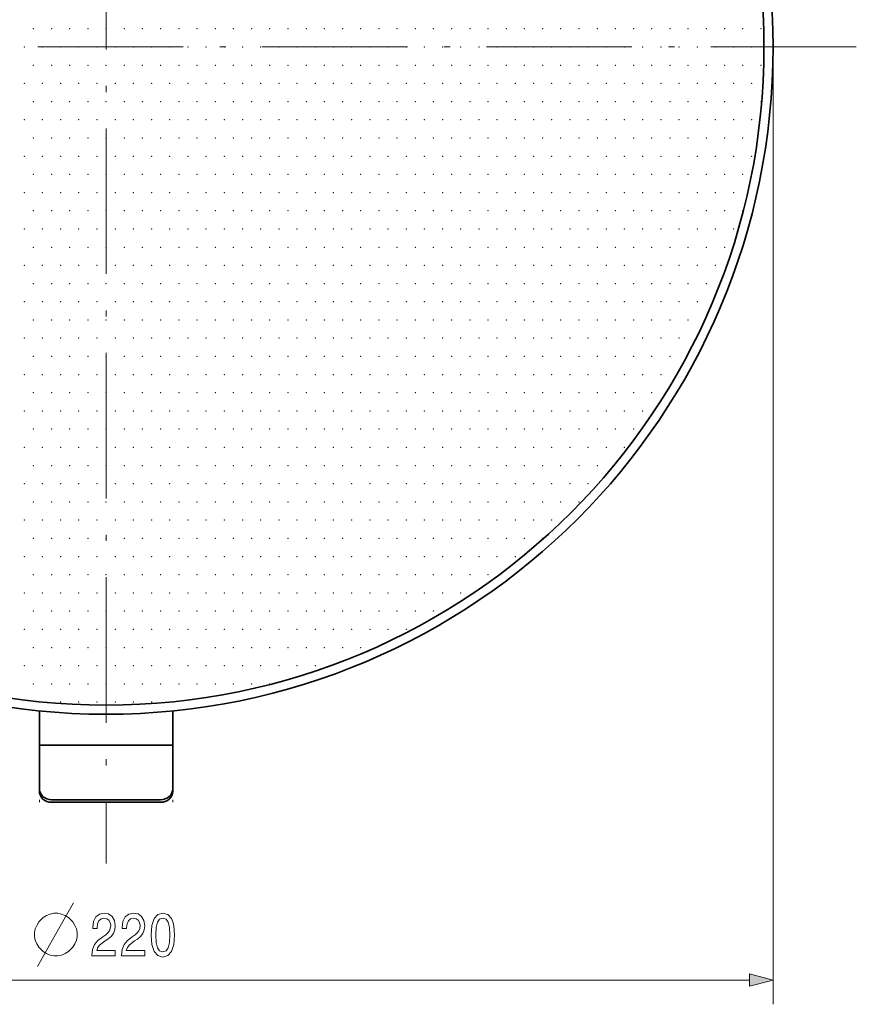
# Model space of a CAD drawing. Extents: x 0 to 354, y 0 to 250.
# Tile 3 of 9: x 68 to 137, y 85 to 166. Entities that reach past the tile are written whole.
import ezdxf

# ---------------------------------------------------------------- set-up
doc = ezdxf.new("R2010")
doc.units = 0
doc.linetypes.add('DASHDOT', pattern=[18.5, 12, -3, 0.5, -3])

msp = doc.modelspace()

# ---------------------------------------------------------------- linework, layer by layer
at = {"color": 7, "linetype": 'DASHDOT', "lineweight": 13}
for p, q in [((75.585648, 231.497711), (75.585648, 96.919212)), ((137.453186, 164.208466), (15.826565, 164.208466))]:
    msp.add_line(p, q, dxfattribs=at)
at = {"color": 7, "lineweight": 13}
for p, q in [((130.585648, 164.208466), (130.585648, 85.301483)), ((22.517498, 87.301483), (128.653793, 87.301483))]:
    msp.add_line(p, q, dxfattribs=at)
at = {"color": 7, "lineweight": 35, "ltscale": 0.070538}
for p, q in [((70.085648, 106.662651), (70.085648, 109.484169)), ((81.085648, 106.662651), (81.085648, 109.484161))]:
    msp.add_line(p, q, dxfattribs=at)
at = {"color": 7, "lineweight": 35, "ltscale": 0.089739}
for p, q in [((70.085648, 103.07309), (70.085648, 106.662651)), ((81.085648, 103.07309), (81.085648, 106.662651))]:
    msp.add_line(p, q, dxfattribs=at)
at = {"color": 7, "lineweight": 35, "ltscale": 0.275}
msp.add_line((81.085648, 106.662651), (70.085648, 106.662651), dxfattribs=at)
at = {"color": 7, "lineweight": 35, "ltscale": 0.005137}
for p, q in [((70.085648, 102.867607), (70.085648, 103.07309)), ((81.085648, 102.867607), (81.085648, 103.07309))]:
    msp.add_line(p, q, dxfattribs=at)
at = {"color": 7, "lineweight": 13, "ltscale": 0.005137}
for p, q in [((70.085648, 101.955963), (70.085648, 102.161438)), ((81.085648, 101.955963), (81.085648, 102.161438))]:
    msp.add_line(p, q, dxfattribs=at)
at = {"color": 7, "lineweight": 35, "ltscale": 0.225}
for p, q in [((80.085648, 102.161438), (71.085648, 102.161438)), ((80.085648, 101.955963), (71.085648, 101.955963))]:
    msp.add_line(p, q, dxfattribs=at)
at = {"color": 7, "lineweight": 13}
msp.add_lwpolyline([(69.925751, 88.426483), (71.909088, 91.926483), (72.900757, 93.676483)], dxfattribs=at)
for points in [[(71.617416, 92.801483), (71.267418, 92.801483), (70.975754, 92.743149), (70.68409, 92.62648), (70.392418, 92.451485), (70.042419, 92.101486), (69.867416, 91.809814), (69.750755, 91.51815), (69.692421, 91.226486), (69.692421, 90.87648), (69.750755, 90.584816), (69.867416, 90.293152), (70.042419, 90.00148), (70.392418, 89.651482), (70.68409, 89.476486), (70.975754, 89.359818), (71.267418, 89.301483), (71.617416, 89.301483), (71.909088, 89.359818), (72.200752, 89.476486), (72.492416, 89.651482), (72.842422, 90.00148), (73.017418, 90.293152), (73.134087, 90.584816), (73.192421, 90.87648), (73.192421, 91.226486), (73.134087, 91.51815), (73.017418, 91.809814), (72.842422, 92.101486), (72.492416, 92.451485), (72.200752, 92.62648), (71.909088, 92.743149)], [(74.422394, 89.301483), (76.346886, 89.301483), (76.346886, 89.735199), (74.825851, 89.735199), (74.910576, 89.972229), (75.055824, 90.168915), (75.503662, 90.526985), (75.741699, 90.678284), (76.00798, 90.895142), (76.197609, 91.147301), (76.306541, 91.444855), (76.346886, 91.782753), (76.278297, 92.206383), (76.088676, 92.539238), (75.798187, 92.751053), (75.422966, 92.826698), (75.035645, 92.740967), (74.741119, 92.503929), (74.551498, 92.125694), (74.486946, 91.626411), (74.486946, 91.555809), (74.854088, 91.555809), (74.854088, 91.596153), (74.890404, 91.939095), (74.999336, 92.191254), (75.172821, 92.352638), (75.402794, 92.408112), (75.636803, 92.357681), (75.810287, 92.231598), (75.923256, 92.034912), (75.9636, 91.787796), (75.935356, 91.555809), (75.858704, 91.359123), (75.729599, 91.187653), (75.552071, 91.036354), (75.314034, 90.874969), (74.918648, 90.562286), (74.640259, 90.229439), (74.474838, 89.825981), (74.422394, 89.316612)], [(76.851212, 89.301483), (78.775703, 89.301483), (78.775703, 89.735199), (77.254669, 89.735199), (77.339394, 89.972229), (77.484642, 90.168915), (77.93248, 90.526985), (78.170517, 90.678284), (78.436798, 90.895142), (78.626427, 91.147301), (78.735359, 91.444855), (78.775703, 91.782753), (78.707115, 92.206383), (78.517494, 92.539238), (78.227005, 92.751053), (77.851784, 92.826698), (77.464462, 92.740967), (77.169945, 92.503929), (76.980316, 92.125694), (76.915764, 91.626411), (76.915764, 91.555809), (77.282913, 91.555809), (77.282913, 91.596153), (77.319221, 91.939095), (77.428154, 92.191254), (77.601639, 92.352638), (77.831612, 92.408112), (78.06562, 92.357681), (78.239105, 92.231598), (78.352074, 92.034912), (78.392418, 91.787796), (78.364182, 91.555809), (78.287521, 91.359123), (78.158417, 91.187653), (77.980896, 91.036354), (77.742851, 90.874969), (77.347466, 90.562286), (77.069077, 90.229439), (76.903656, 89.825981), (76.851212, 89.316612)], [(79.29213, 91.011139), (79.352654, 90.219353), (79.542274, 89.65451), (79.844872, 89.311569), (80.264465, 89.200615), (80.680031, 89.311569), (80.98262, 89.65451), (81.168213, 90.219353), (81.232765, 91.011139), (81.168213, 91.797882), (81.091553, 92.110558), (80.98262, 92.367767), (80.680031, 92.710709), (80.264465, 92.826698), (79.844872, 92.710709), (79.542274, 92.362724), (79.352654, 91.797882)], [(79.679451, 91.011139), (79.711731, 91.621368), (79.812592, 92.060127), (79.994148, 92.317337), (80.264465, 92.408112), (80.530746, 92.317337), (80.712303, 92.060127), (80.813171, 91.621368), (80.845444, 91.011139), (80.813171, 90.395866), (80.712303, 89.9571), (80.530746, 89.699898), (80.264465, 89.614166), (79.994148, 89.699898), (79.812592, 89.9571), (79.711731, 90.395866)], [(128.653793, 86.783844), (130.585648, 87.301483), (128.653793, 87.819122)]]:
    msp.add_lwpolyline(points, close=True, dxfattribs=at)
at = {"color": 7, "lineweight": 35}
for radius in [55, 54.25]:
    msp.add_circle((75.585648, 164.208466), radius, dxfattribs=at)
for centre, start_param, end_param in [((71.085648, 103.07309), 3.141592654, 4.71238898), ((80.085648, 103.07309), 4.71238898, 6.283185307), ((71.085648, 102.867607), 3.141592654, 4.71238898), ((80.085648, 102.867607), 4.71238898, 6.283185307)]:
    msp.add_ellipse(centre, major_axis=(1, 0), ratio=0.91165, start_param=start_param, end_param=end_param, dxfattribs=at)
at = {"color": 7, "lineweight": 5}
for p in [(69.585648, 165.708466), (71.085648, 165.708466), (72.585648, 165.708466), (74.085648, 165.708466), (75.585648, 165.708466), (77.085648, 165.708466), (78.585648, 165.708466), (80.085648, 165.708466), (81.585648, 165.708466), (83.085648, 165.708466), (84.585648, 165.708466), (86.085648, 165.708466), (87.585648, 165.708466), (89.085648, 165.708466), (90.585648, 165.708466), (92.085648, 165.708466), (93.585648, 165.708466), (95.085648, 165.708466), (96.585648, 165.708466), (98.085648, 165.708466), (99.585648, 165.708466), (101.085648, 165.708466), (102.585648, 165.708466), (104.085648, 165.708466), (105.585648, 165.708466), (107.085648, 165.708466), (108.585648, 165.708466), (110.085648, 165.708466), (111.585648, 165.708466), (113.085648, 165.708466), (114.585648, 165.708466), (116.085648, 165.708466), (117.585648, 165.708466), (119.085648, 165.708466), (120.585648, 165.708466), (122.085648, 165.708466), (123.585648, 165.708466), (125.085648, 165.708466), (126.585648, 165.708466), (128.085648, 165.708466), (129.585648, 165.708466), (68.835648, 164.208466), (70.335648, 164.208466), (71.835648, 164.208466), (73.335648, 164.208466), (74.835648, 164.208466), (76.335648, 164.208466), (77.835648, 164.208466), (79.335648, 164.208466), (80.835648, 164.208466), (82.335648, 164.208466), (83.835648, 164.208466), (85.335648, 164.208466), (86.835648, 164.208466), (88.335648, 164.208466), (89.835648, 164.208466), (91.335648, 164.208466), (92.835648, 164.208466), (94.335648, 164.208466), (95.835648, 164.208466), (97.335648, 164.208466), (98.835648, 164.208466), (100.335648, 164.208466), (101.835648, 164.208466), (103.335648, 164.208466), (104.835648, 164.208466), (106.335648, 164.208466), (107.835648, 164.208466), (109.335648, 164.208466), (110.835648, 164.208466), (112.335648, 164.208466), (113.835648, 164.208466), (115.335648, 164.208466), (116.835648, 164.208466), (118.335648, 164.208466), (119.835648, 164.208466), (121.335648, 164.208466), (122.835648, 164.208466), (124.335648, 164.208466), (125.835648, 164.208466), (127.335648, 164.208466), (128.835648, 164.208466), (69.585648, 162.708466), (71.085648, 162.708466), (72.585648, 162.708466), (74.085648, 162.708466), (75.585648, 162.708466), (77.085648, 162.708466), (78.585648, 162.708466), (80.085648, 162.708466), (81.585648, 162.708466), (83.085648, 162.708466), (84.585648, 162.708466), (86.085648, 162.708466), (87.585648, 162.708466), (89.085648, 162.708466), (90.585648, 162.708466), (92.085648, 162.708466), (93.585648, 162.708466), (95.085648, 162.708466), (96.585648, 162.708466), (98.085648, 162.708466), (99.585648, 162.708466), (101.085648, 162.708466), (102.585648, 162.708466), (104.085648, 162.708466), (105.585648, 162.708466), (107.085648, 162.708466), (108.585648, 162.708466), (110.085648, 162.708466), (111.585648, 162.708466), (113.085648, 162.708466), (114.585648, 162.708466), (116.085648, 162.708466), (117.585648, 162.708466), (119.085648, 162.708466), (120.585648, 162.708466), (122.085648, 162.708466), (123.585648, 162.708466), (125.085648, 162.708466), (126.585648, 162.708466), (128.085648, 162.708466), (129.585648, 162.708466), (68.835648, 161.208466), (70.335648, 161.208466), (71.835648, 161.208466), (73.335648, 161.208466), (74.835648, 161.208466), (76.335648, 161.208466), (77.835648, 161.208466), (79.335648, 161.208466), (80.835648, 161.208466), (82.335648, 161.208466), (83.835648, 161.208466), (85.335648, 161.208466), (86.835648, 161.208466), (88.335648, 161.208466), (89.835648, 161.208466), (91.335648, 161.208466), (92.835648, 161.208466), (94.335648, 161.208466), (95.835648, 161.208466), (97.335648, 161.208466), (98.835648, 161.208466), (100.335648, 161.208466), (101.835648, 161.208466), (103.335648, 161.208466), (104.835648, 161.208466), (106.335648, 161.208466), (107.835648, 161.208466), (109.335648, 161.208466), (110.835648, 161.208466), (112.335648, 161.208466), (113.835648, 161.208466), (115.335648, 161.208466), (116.835648, 161.208466), (118.335648, 161.208466), (119.835648, 161.208466), (121.335648, 161.208466), (122.835648, 161.208466), (124.335648, 161.208466), (125.835648, 161.208466), (127.335648, 161.208466), (128.835648, 161.208466), (69.585648, 159.708466), (71.085648, 159.708466), (72.585648, 159.708466), (74.085648, 159.708466), (75.585648, 159.708466), (77.085648, 159.708466), (78.585648, 159.708466), (80.085648, 159.708466), (81.585648, 159.708466), (83.085648, 159.708466), (84.585648, 159.708466), (86.085648, 159.708466), (87.585648, 159.708466), (89.085648, 159.708466), (90.585648, 159.708466), (92.085648, 159.708466), (93.585648, 159.708466), (95.085648, 159.708466), (96.585648, 159.708466), (98.085648, 159.708466), (99.585648, 159.708466), (101.085648, 159.708466), (102.585648, 159.708466), (104.085648, 159.708466), (105.585648, 159.708466), (107.085648, 159.708466), (108.585648, 159.708466), (110.085648, 159.708466), (111.585648, 159.708466), (113.085648, 159.708466), (114.585648, 159.708466), (116.085648, 159.708466), (117.585648, 159.708466), (119.085648, 159.708466), (120.585648, 159.708466), (122.085648, 159.708466), (123.585648, 159.708466), (125.085648, 159.708466), (126.585648, 159.708466), (128.085648, 159.708466), (129.585648, 159.708466), (68.835648, 158.208466), (70.335648, 158.208466), (71.835648, 158.208466), (73.335648, 158.208466), (74.835648, 158.208466), (76.335648, 158.208466), (77.835648, 158.208466), (79.335648, 158.208466), (80.835648, 158.208466), (82.335648, 158.208466), (83.835648, 158.208466), (85.335648, 158.208466), (86.835648, 158.208466), (88.335648, 158.208466), (89.835648, 158.208466), (91.335648, 158.208466), (92.835648, 158.208466), (94.335648, 158.208466), (95.835648, 158.208466), (97.335648, 158.208466), (98.835648, 158.208466), (100.335648, 158.208466), (101.835648, 158.208466), (103.335648, 158.208466), (104.835648, 158.208466), (106.335648, 158.208466), (107.835648, 158.208466), (109.335648, 158.208466), (110.835648, 158.208466), (112.335648, 158.208466), (113.835648, 158.208466), (115.335648, 158.208466), (116.835648, 158.208466), (118.335648, 158.208466), (119.835648, 158.208466), (121.335648, 158.208466), (122.835648, 158.208466), (124.335648, 158.208466), (125.835648, 158.208466), (127.335648, 158.208466), (128.835648, 158.208466), (69.585648, 156.708466), (71.085648, 156.708466), (72.585648, 156.708466), (74.085648, 156.708466), (75.585648, 156.708466), (77.085648, 156.708466), (78.585648, 156.708466), (80.085648, 156.708466), (81.585648, 156.708466), (83.085648, 156.708466), (84.585648, 156.708466), (86.085648, 156.708466), (87.585648, 156.708466), (89.085648, 156.708466), (90.585648, 156.708466), (92.085648, 156.708466), (93.585648, 156.708466), (95.085648, 156.708466), (96.585648, 156.708466), (98.085648, 156.708466), (99.585648, 156.708466), (101.085648, 156.708466), (102.585648, 156.708466), (104.085648, 156.708466), (105.585648, 156.708466), (107.085648, 156.708466), (108.585648, 156.708466), (110.085648, 156.708466), (111.585648, 156.708466), (113.085648, 156.708466), (114.585648, 156.708466), (116.085648, 156.708466), (117.585648, 156.708466), (119.085648, 156.708466), (120.585648, 156.708466), (122.085648, 156.708466), (123.585648, 156.708466), (125.085648, 156.708466), (126.585648, 156.708466), (128.085648, 156.708466), (68.835648, 155.208466), (70.335648, 155.208466), (71.835648, 155.208466), (73.335648, 155.208466), (74.835648, 155.208466), (76.335648, 155.208466), (77.835648, 155.208466), (79.335648, 155.208466), (80.835648, 155.208466), (82.335648, 155.208466), (83.835648, 155.208466), (85.335648, 155.208466), (86.835648, 155.208466), (88.335648, 155.208466), (89.835648, 155.208466), (91.335648, 155.208466), (92.835648, 155.208466), (94.335648, 155.208466), (95.835648, 155.208466), (97.335648, 155.208466), (98.835648, 155.208466), (100.335648, 155.208466), (101.835648, 155.208466), (103.335648, 155.208466), (104.835648, 155.208466), (106.335648, 155.208466), (107.835648, 155.208466), (109.335648, 155.208466), (110.835648, 155.208466), (112.335648, 155.208466), (113.835648, 155.208466), (115.335648, 155.208466), (116.835648, 155.208466), (118.335648, 155.208466), (119.835648, 155.208466), (121.335648, 155.208466), (122.835648, 155.208466), (124.335648, 155.208466), (125.835648, 155.208466), (127.335648, 155.208466), (128.835648, 155.208466), (69.585648, 153.708466), (71.085648, 153.708466), (72.585648, 153.708466), (74.085648, 153.708466), (75.585648, 153.708466), (77.085648, 153.708466), (78.585648, 153.708466), (80.085648, 153.708466), (81.585648, 153.708466), (83.085648, 153.708466), (84.585648, 153.708466), (86.085648, 153.708466), (87.585648, 153.708466), (89.085648, 153.708466), (90.585648, 153.708466), (92.085648, 153.708466), (93.585648, 153.708466), (95.085648, 153.708466), (96.585648, 153.708466), (98.085648, 153.708466), (99.585648, 153.708466), (101.085648, 153.708466), (102.585648, 153.708466), (104.085648, 153.708466), (105.585648, 153.708466), (107.085648, 153.708466), (108.585648, 153.708466), (110.085648, 153.708466), (111.585648, 153.708466), (113.085648, 153.708466), (114.585648, 153.708466), (116.085648, 153.708466), (117.585648, 153.708466), (119.085648, 153.708466), (120.585648, 153.708466), (122.085648, 153.708466), (123.585648, 153.708466), (125.085648, 153.708466), (126.585648, 153.708466), (128.085648, 153.708466), (68.835648, 152.208466), (70.335648, 152.208466), (71.835648, 152.208466), (73.335648, 152.208466), (74.835648, 152.208466), (76.335648, 152.208466), (77.835648, 152.208466), (79.335648, 152.208466), (80.835648, 152.208466), (82.335648, 152.208466), (83.835648, 152.208466), (85.335648, 152.208466), (86.835648, 152.208466), (88.335648, 152.208466), (89.835648, 152.208466), (91.335648, 152.208466), (92.835648, 152.208466), (94.335648, 152.208466), (95.835648, 152.208466), (97.335648, 152.208466), (98.835648, 152.208466), (100.335648, 152.208466), (101.835648, 152.208466), (103.335648, 152.208466), (104.835648, 152.208466), (106.335648, 152.208466), (107.835648, 152.208466), (109.335648, 152.208466), (110.835648, 152.208466), (112.335648, 152.208466), (113.835648, 152.208466), (115.335648, 152.208466), (116.835648, 152.208466), (118.335648, 152.208466), (119.835648, 152.208466), (121.335648, 152.208466), (122.835648, 152.208466), (124.335648, 152.208466), (125.835648, 152.208466), (127.335648, 152.208466), (69.585648, 150.708466), (71.085648, 150.708466), (72.585648, 150.708466), (74.085648, 150.708466), (75.585648, 150.708466), (77.085648, 150.708466), (78.585648, 150.708466), (80.085648, 150.708466), (81.585648, 150.708466), (83.085648, 150.708466), (84.585648, 150.708466), (86.085648, 150.708466), (87.585648, 150.708466), (89.085648, 150.708466), (90.585648, 150.708466), (92.085648, 150.708466), (93.585648, 150.708466), (95.085648, 150.708466), (96.585648, 150.708466), (98.085648, 150.708466), (99.585648, 150.708466), (101.085648, 150.708466), (102.585648, 150.708466), (104.085648, 150.708466), (105.585648, 150.708466), (107.085648, 150.708466), (108.585648, 150.708466), (110.085648, 150.708466), (111.585648, 150.708466), (113.085648, 150.708466), (114.585648, 150.708466), (116.085648, 150.708466), (117.585648, 150.708466), (119.085648, 150.708466), (120.585648, 150.708466), (122.085648, 150.708466), (123.585648, 150.708466), (125.085648, 150.708466), (126.585648, 150.708466), (128.085648, 150.708466), (68.835648, 149.208466), (70.335648, 149.208466), (71.835648, 149.208466), (73.335648, 149.208466), (74.835648, 149.208466), (76.335648, 149.208466), (77.835648, 149.208466), (79.335648, 149.208466), (80.835648, 149.208466), (82.335648, 149.208466), (83.835648, 149.208466), (85.335648, 149.208466), (86.835648, 149.208466), (88.335648, 149.208466), (89.835648, 149.208466), (91.335648, 149.208466), (92.835648, 149.208466), (94.335648, 149.208466), (95.835648, 149.208466), (97.335648, 149.208466), (98.835648, 149.208466), (100.335648, 149.208466), (101.835648, 149.208466), (103.335648, 149.208466), (104.835648, 149.208466), (106.335648, 149.208466), (107.835648, 149.208466), (109.335648, 149.208466), (110.835648, 149.208466), (112.335648, 149.208466), (113.835648, 149.208466), (115.335648, 149.208466), (116.835648, 149.208466), (118.335648, 149.208466), (119.835648, 149.208466), (121.335648, 149.208466), (122.835648, 149.208466), (124.335648, 149.208466), (125.835648, 149.208466), (127.335648, 149.208466), (69.585648, 147.708466), (71.085648, 147.708466), (72.585648, 147.708466), (74.085648, 147.708466), (75.585648, 147.708466), (77.085648, 147.708466), (78.585648, 147.708466), (80.085648, 147.708466), (81.585648, 147.708466), (83.085648, 147.708466), (84.585648, 147.708466), (86.085648, 147.708466), (87.585648, 147.708466), (89.085648, 147.708466), (90.585648, 147.708466), (92.085648, 147.708466), (93.585648, 147.708466), (95.085648, 147.708466), (96.585648, 147.708466), (98.085648, 147.708466), (99.585648, 147.708466), (101.085648, 147.708466), (102.585648, 147.708466), (104.085648, 147.708466), (105.585648, 147.708466), (107.085648, 147.708466), (108.585648, 147.708466), (110.085648, 147.708466), (111.585648, 147.708466), (113.085648, 147.708466), (114.585648, 147.708466), (116.085648, 147.708466), (117.585648, 147.708466), (119.085648, 147.708466), (120.585648, 147.708466), (122.085648, 147.708466), (123.585648, 147.708466), (125.085648, 147.708466), (126.585648, 147.708466), (68.835648, 146.208466), (70.335648, 146.208466), (71.835648, 146.208466), (73.335648, 146.208466), (74.835648, 146.208466), (76.335648, 146.208466), (77.835648, 146.208466), (79.335648, 146.208466), (80.835648, 146.208466), (82.335648, 146.208466), (83.835648, 146.208466), (85.335648, 146.208466), (86.835648, 146.208466), (88.335648, 146.208466), (89.835648, 146.208466), (91.335648, 146.208466), (92.835648, 146.208466), (94.335648, 146.208466), (95.835648, 146.208466), (97.335648, 146.208466), (98.835648, 146.208466), (100.335648, 146.208466), (101.835648, 146.208466), (103.335648, 146.208466), (104.835648, 146.208466), (106.335648, 146.208466), (107.835648, 146.208466), (109.335648, 146.208466), (110.835648, 146.208466), (112.335648, 146.208466), (113.835648, 146.208466), (115.335648, 146.208466), (116.835648, 146.208466), (118.335648, 146.208466), (119.835648, 146.208466), (121.335648, 146.208466), (122.835648, 146.208466), (124.335648, 146.208466), (125.835648, 146.208466), (69.585648, 144.708466), (71.085648, 144.708466), (72.585648, 144.708466), (74.085648, 144.708466), (75.585648, 144.708466), (77.085648, 144.708466), (78.585648, 144.708466), (80.085648, 144.708466), (81.585648, 144.708466), (83.085648, 144.708466), (84.585648, 144.708466), (86.085648, 144.708466), (87.585648, 144.708466), (89.085648, 144.708466), (90.585648, 144.708466), (92.085648, 144.708466), (93.585648, 144.708466), (95.085648, 144.708466), (96.585648, 144.708466), (98.085648, 144.708466), (99.585648, 144.708466), (101.085648, 144.708466), (102.585648, 144.708466), (104.085648, 144.708466), (105.585648, 144.708466), (107.085648, 144.708466), (108.585648, 144.708466), (110.085648, 144.708466), (111.585648, 144.708466), (113.085648, 144.708466), (114.585648, 144.708466), (116.085648, 144.708466), (117.585648, 144.708466), (119.085648, 144.708466), (120.585648, 144.708466), (122.085648, 144.708466), (123.585648, 144.708466), (125.085648, 144.708466), (68.835648, 143.208466), (70.335648, 143.208466), (71.835648, 143.208466), (73.335648, 143.208466), (74.835648, 143.208466), (76.335648, 143.208466), (77.835648, 143.208466), (79.335648, 143.208466), (80.835648, 143.208466), (82.335648, 143.208466), (83.835648, 143.208466), (85.335648, 143.208466), (86.835648, 143.208466), (88.335648, 143.208466), (89.835648, 143.208466), (91.335648, 143.208466), (92.835648, 143.208466), (94.335648, 143.208466), (95.835648, 143.208466), (97.335648, 143.208466), (98.835648, 143.208466), (100.335648, 143.208466), (101.835648, 143.208466), (103.335648, 143.208466), (104.835648, 143.208466), (106.335648, 143.208466), (107.835648, 143.208466), (109.335648, 143.208466), (110.835648, 143.208466), (112.335648, 143.208466), (113.835648, 143.208466), (115.335648, 143.208466), (116.835648, 143.208466), (118.335648, 143.208466), (119.835648, 143.208466), (121.335648, 143.208466), (122.835648, 143.208466), (124.335648, 143.208466), (69.585648, 141.708466), (71.085648, 141.708466), (72.585648, 141.708466), (74.085648, 141.708466), (75.585648, 141.708466), (77.085648, 141.708466), (78.585648, 141.708466), (80.085648, 141.708466), (81.585648, 141.708466), (83.085648, 141.708466), (84.585648, 141.708466), (86.085648, 141.708466), (87.585648, 141.708466), (89.085648, 141.708466), (90.585648, 141.708466), (92.085648, 141.708466), (93.585648, 141.708466), (95.085648, 141.708466), (96.585648, 141.708466), (98.085648, 141.708466), (99.585648, 141.708466), (101.085648, 141.708466), (102.585648, 141.708466), (104.085648, 141.708466), (105.585648, 141.708466), (107.085648, 141.708466), (108.585648, 141.708466), (110.085648, 141.708466), (111.585648, 141.708466), (113.085648, 141.708466), (114.585648, 141.708466), (116.085648, 141.708466), (117.585648, 141.708466), (119.085648, 141.708466), (120.585648, 141.708466), (122.085648, 141.708466), (123.585648, 141.708466), (68.835648, 140.208466), (70.335648, 140.208466), (71.835648, 140.208466), (73.335648, 140.208466), (74.835648, 140.208466), (76.335648, 140.208466), (77.835648, 140.208466), (79.335648, 140.208466), (80.835648, 140.208466), (82.335648, 140.208466), (83.835648, 140.208466), (85.335648, 140.208466), (86.835648, 140.208466), (88.335648, 140.208466), (89.835648, 140.208466), (91.335648, 140.208466), (92.835648, 140.208466), (94.335648, 140.208466), (95.835648, 140.208466), (97.335648, 140.208466), (98.835648, 140.208466), (100.335648, 140.208466), (101.835648, 140.208466), (103.335648, 140.208466), (104.835648, 140.208466), (106.335648, 140.208466), (107.835648, 140.208466), (109.335648, 140.208466), (110.835648, 140.208466), (112.335648, 140.208466), (113.835648, 140.208466), (115.335648, 140.208466), (116.835648, 140.208466), (118.335648, 140.208466), (119.835648, 140.208466), (121.335648, 140.208466), (122.835648, 140.208466), (69.585648, 138.708466), (71.085648, 138.708466), (72.585648, 138.708466), (74.085648, 138.708466), (75.585648, 138.708466), (77.085648, 138.708466), (78.585648, 138.708466), (80.085648, 138.708466), (81.585648, 138.708466), (83.085648, 138.708466), (84.585648, 138.708466), (86.085648, 138.708466), (87.585648, 138.708466), (89.085648, 138.708466), (90.585648, 138.708466), (92.085648, 138.708466), (93.585648, 138.708466), (95.085648, 138.708466), (96.585648, 138.708466), (98.085648, 138.708466), (99.585648, 138.708466), (101.085648, 138.708466), (102.585648, 138.708466), (104.085648, 138.708466), (105.585648, 138.708466), (107.085648, 138.708466), (108.585648, 138.708466), (110.085648, 138.708466), (111.585648, 138.708466), (113.085648, 138.708466), (114.585648, 138.708466), (116.085648, 138.708466), (117.585648, 138.708466), (119.085648, 138.708466), (120.585648, 138.708466), (122.085648, 138.708466), (68.835648, 137.208466), (70.335648, 137.208466), (71.835648, 137.208466), (73.335648, 137.208466), (74.835648, 137.208466), (76.335648, 137.208466), (77.835648, 137.208466), (79.335648, 137.208466), (80.835648, 137.208466), (82.335648, 137.208466), (83.835648, 137.208466), (85.335648, 137.208466), (86.835648, 137.208466), (88.335648, 137.208466), (89.835648, 137.208466), (91.335648, 137.208466), (92.835648, 137.208466), (94.335648, 137.208466), (95.835648, 137.208466), (97.335648, 137.208466), (98.835648, 137.208466), (100.335648, 137.208466), (101.835648, 137.208466), (103.335648, 137.208466), (104.835648, 137.208466), (106.335648, 137.208466), (107.835648, 137.208466), (109.335648, 137.208466), (110.835648, 137.208466), (112.335648, 137.208466), (113.835648, 137.208466), (115.335648, 137.208466), (116.835648, 137.208466), (118.335648, 137.208466), (119.835648, 137.208466), (121.335648, 137.208466), (69.585648, 135.708466), (71.085648, 135.708466), (72.585648, 135.708466), (74.085648, 135.708466), (75.585648, 135.708466), (77.085648, 135.708466), (78.585648, 135.708466), (80.085648, 135.708466), (81.585648, 135.708466), (83.085648, 135.708466), (84.585648, 135.708466), (86.085648, 135.708466), (87.585648, 135.708466), (89.085648, 135.708466), (90.585648, 135.708466), (92.085648, 135.708466), (93.585648, 135.708466), (95.085648, 135.708466), (96.585648, 135.708466), (98.085648, 135.708466), (99.585648, 135.708466), (101.085648, 135.708466), (102.585648, 135.708466), (104.085648, 135.708466), (105.585648, 135.708466), (107.085648, 135.708466), (108.585648, 135.708466), (110.085648, 135.708466), (111.585648, 135.708466), (113.085648, 135.708466), (114.585648, 135.708466), (116.085648, 135.708466), (117.585648, 135.708466), (119.085648, 135.708466), (120.585648, 135.708466), (68.835648, 134.208466), (70.335648, 134.208466), (71.835648, 134.208466), (73.335648, 134.208466), (74.835648, 134.208466), (76.335648, 134.208466), (77.835648, 134.208466), (79.335648, 134.208466), (80.835648, 134.208466), (82.335648, 134.208466), (83.835648, 134.208466), (85.335648, 134.208466), (86.835648, 134.208466), (88.335648, 134.208466), (89.835648, 134.208466), (91.335648, 134.208466), (92.835648, 134.208466), (94.335648, 134.208466), (95.835648, 134.208466), (97.335648, 134.208466), (98.835648, 134.208466), (100.335648, 134.208466), (101.835648, 134.208466), (103.335648, 134.208466), (104.835648, 134.208466), (106.335648, 134.208466), (107.835648, 134.208466), (109.335648, 134.208466), (110.835648, 134.208466), (112.335648, 134.208466), (113.835648, 134.208466), (115.335648, 134.208466), (116.835648, 134.208466), (118.335648, 134.208466), (119.835648, 134.208466), (69.585648, 132.708466), (71.085648, 132.708466), (72.585648, 132.708466), (74.085648, 132.708466), (75.585648, 132.708466), (77.085648, 132.708466), (78.585648, 132.708466), (80.085648, 132.708466), (81.585648, 132.708466), (83.085648, 132.708466), (84.585648, 132.708466), (86.085648, 132.708466), (87.585648, 132.708466), (89.085648, 132.708466), (90.585648, 132.708466), (92.085648, 132.708466), (93.585648, 132.708466), (95.085648, 132.708466), (96.585648, 132.708466), (98.085648, 132.708466), (99.585648, 132.708466), (101.085648, 132.708466), (102.585648, 132.708466), (104.085648, 132.708466), (105.585648, 132.708466), (107.085648, 132.708466), (108.585648, 132.708466), (110.085648, 132.708466), (111.585648, 132.708466), (113.085648, 132.708466), (114.585648, 132.708466), (116.085648, 132.708466), (117.585648, 132.708466), (119.085648, 132.708466), (68.835648, 131.208466), (70.335648, 131.208466), (71.835648, 131.208466), (73.335648, 131.208466), (74.835648, 131.208466), (76.335648, 131.208466), (77.835648, 131.208466), (79.335648, 131.208466), (80.835648, 131.208466), (82.335648, 131.208466), (83.835648, 131.208466), (85.335648, 131.208466), (86.835648, 131.208466), (88.335648, 131.208466), (89.835648, 131.208466), (91.335648, 131.208466), (92.835648, 131.208466), (94.335648, 131.208466), (95.835648, 131.208466), (97.335648, 131.208466), (98.835648, 131.208466), (100.335648, 131.208466), (101.835648, 131.208466), (103.335648, 131.208466), (104.835648, 131.208466), (106.335648, 131.208466), (107.835648, 131.208466), (109.335648, 131.208466), (110.835648, 131.208466), (112.335648, 131.208466), (113.835648, 131.208466), (115.335648, 131.208466), (116.835648, 131.208466), (118.335648, 131.208466), (69.585648, 129.708466), (71.085648, 129.708466), (72.585648, 129.708466), (74.085648, 129.708466), (75.585648, 129.708466), (77.085648, 129.708466), (78.585648, 129.708466), (80.085648, 129.708466), (81.585648, 129.708466), (83.085648, 129.708466), (84.585648, 129.708466), (86.085648, 129.708466), (87.585648, 129.708466), (89.085648, 129.708466), (90.585648, 129.708466), (92.085648, 129.708466), (93.585648, 129.708466), (95.085648, 129.708466), (96.585648, 129.708466), (98.085648, 129.708466), (99.585648, 129.708466), (101.085648, 129.708466), (102.585648, 129.708466), (104.085648, 129.708466), (105.585648, 129.708466), (107.085648, 129.708466), (108.585648, 129.708466), (110.085648, 129.708466), (111.585648, 129.708466), (113.085648, 129.708466), (114.585648, 129.708466), (116.085648, 129.708466), (68.835648, 128.208466), (70.335648, 128.208466), (71.835648, 128.208466), (73.335648, 128.208466), (74.835648, 128.208466), (76.335648, 128.208466), (77.835648, 128.208466), (79.335648, 128.208466), (80.835648, 128.208466), (82.335648, 128.208466), (83.835648, 128.208466), (85.335648, 128.208466), (86.835648, 128.208466), (88.335648, 128.208466), (89.835648, 128.208466), (91.335648, 128.208466), (92.835648, 128.208466), (94.335648, 128.208466), (95.835648, 128.208466), (97.335648, 128.208466), (98.835648, 128.208466), (100.335648, 128.208466), (101.835648, 128.208466), (103.335648, 128.208466), (104.835648, 128.208466), (106.335648, 128.208466), (107.835648, 128.208466), (109.335648, 128.208466), (110.835648, 128.208466), (112.335648, 128.208466), (113.835648, 128.208466), (115.335648, 128.208466), (69.585648, 126.708466), (71.085648, 126.708466), (72.585648, 126.708466), (74.085648, 126.708466), (75.585648, 126.708466), (77.085648, 126.708466), (78.585648, 126.708466), (80.085648, 126.708466), (81.585648, 126.708466), (83.085648, 126.708466), (84.585648, 126.708466), (86.085648, 126.708466), (87.585648, 126.708466), (89.085648, 126.708466), (90.585648, 126.708466), (92.085648, 126.708466), (93.585648, 126.708466), (95.085648, 126.708466), (96.585648, 126.708466), (98.085648, 126.708466), (99.585648, 126.708466), (101.085648, 126.708466), (102.585648, 126.708466), (104.085648, 126.708466), (105.585648, 126.708466), (107.085648, 126.708466), (108.585648, 126.708466), (110.085648, 126.708466), (111.585648, 126.708466), (113.085648, 126.708466), (114.585648, 126.708466), (68.835648, 125.208466), (70.335648, 125.208466), (71.835648, 125.208466), (73.335648, 125.208466), (74.835648, 125.208466), (76.335648, 125.208466), (77.835648, 125.208466), (79.335648, 125.208466), (80.835648, 125.208466), (82.335648, 125.208466), (83.835648, 125.208466), (85.335648, 125.208466), (86.835648, 125.208466), (88.335648, 125.208466), (89.835648, 125.208466), (91.335648, 125.208466), (92.835648, 125.208466), (94.335648, 125.208466), (95.835648, 125.208466), (97.335648, 125.208466), (98.835648, 125.208466), (100.335648, 125.208466), (101.835648, 125.208466), (103.335648, 125.208466), (104.835648, 125.208466), (106.335648, 125.208466), (107.835648, 125.208466), (109.335648, 125.208466), (110.835648, 125.208466), (112.335648, 125.208466), (69.585648, 123.708466), (71.085648, 123.708466), (72.585648, 123.708466), (74.085648, 123.708466), (75.585648, 123.708466), (77.085648, 123.708466), (78.585648, 123.708466), (80.085648, 123.708466), (81.585648, 123.708466), (83.085648, 123.708466), (84.585648, 123.708466), (86.085648, 123.708466), (87.585648, 123.708466), (89.085648, 123.708466), (90.585648, 123.708466), (92.085648, 123.708466), (93.585648, 123.708466), (95.085648, 123.708466), (96.585648, 123.708466), (98.085648, 123.708466), (99.585648, 123.708466), (101.085648, 123.708466), (102.585648, 123.708466), (104.085648, 123.708466), (105.585648, 123.708466), (107.085648, 123.708466), (108.585648, 123.708466), (110.085648, 123.708466), (111.585648, 123.708466), (68.835648, 122.208466), (70.335648, 122.208466), (71.835648, 122.208466), (73.335648, 122.208466), (74.835648, 122.208466), (76.335648, 122.208466), (77.835648, 122.208466), (79.335648, 122.208466), (80.835648, 122.208466), (82.335648, 122.208466), (83.835648, 122.208466), (85.335648, 122.208466), (86.835648, 122.208466), (88.335648, 122.208466), (89.835648, 122.208466), (91.335648, 122.208466), (92.835648, 122.208466), (94.335648, 122.208466), (95.835648, 122.208466), (97.335648, 122.208466), (98.835648, 122.208466), (100.335648, 122.208466), (101.835648, 122.208466), (103.335648, 122.208466), (104.835648, 122.208466), (106.335648, 122.208466), (107.835648, 122.208466), (109.335648, 122.208466), (69.585648, 120.708466), (71.085648, 120.708466), (72.585648, 120.708466), (74.085648, 120.708466), (75.585648, 120.708466), (77.085648, 120.708466), (78.585648, 120.708466), (80.085648, 120.708466), (81.585648, 120.708466), (83.085648, 120.708466), (84.585648, 120.708466), (86.085648, 120.708466), (87.585648, 120.708466), (89.085648, 120.708466), (90.585648, 120.708466), (92.085648, 120.708466), (93.585648, 120.708466), (95.085648, 120.708466), (96.585648, 120.708466), (98.085648, 120.708466), (99.585648, 120.708466), (101.085648, 120.708466), (102.585648, 120.708466), (104.085648, 120.708466), (105.585648, 120.708466), (107.085648, 120.708466), (68.835648, 119.208466), (70.335648, 119.208466), (71.835648, 119.208466), (73.335648, 119.208466), (74.835648, 119.208466), (76.335648, 119.208466), (77.835648, 119.208466), (79.335648, 119.208466), (80.835648, 119.208466), (82.335648, 119.208466), (83.835648, 119.208466), (85.335648, 119.208466), (86.835648, 119.208466), (88.335648, 119.208466), (89.835648, 119.208466), (91.335648, 119.208466), (92.835648, 119.208466), (94.335648, 119.208466), (95.835648, 119.208466), (97.335648, 119.208466), (98.835648, 119.208466), (100.335648, 119.208466), (101.835648, 119.208466), (103.335648, 119.208466), (104.835648, 119.208466), (69.585648, 117.708466), (71.085648, 117.708466), (72.585648, 117.708466), (74.085648, 117.708466), (75.585648, 117.708466), (77.085648, 117.708466), (78.585648, 117.708466), (80.085648, 117.708466), (81.585648, 117.708466), (83.085648, 117.708466), (84.585648, 117.708466), (86.085648, 117.708466), (87.585648, 117.708466), (89.085648, 117.708466), (90.585648, 117.708466), (92.085648, 117.708466), (93.585648, 117.708466), (95.085648, 117.708466), (96.585648, 117.708466), (98.085648, 117.708466), (99.585648, 117.708466), (101.085648, 117.708466), (102.585648, 117.708466), (68.835648, 116.208466), (70.335648, 116.208466), (71.835648, 116.208466), (73.335648, 116.208466), (74.835648, 116.208466), (76.335648, 116.208466), (77.835648, 116.208466), (79.335648, 116.208466), (80.835648, 116.208466), (82.335648, 116.208466), (83.835648, 116.208466), (85.335648, 116.208466), (86.835648, 116.208466), (88.335648, 116.208466), (89.835648, 116.208466), (91.335648, 116.208466), (92.835648, 116.208466), (94.335648, 116.208466), (95.835648, 116.208466), (97.335648, 116.208466), (98.835648, 116.208466), (100.335648, 116.208466), (69.585648, 114.708466), (71.085648, 114.708466), (72.585648, 114.708466), (74.085648, 114.708466), (75.585648, 114.708466), (77.085648, 114.708466), (78.585648, 114.708466), (80.085648, 114.708466), (81.585648, 114.708466), (83.085648, 114.708466), (84.585648, 114.708466), (86.085648, 114.708466), (87.585648, 114.708466), (89.085648, 114.708466), (90.585648, 114.708466), (92.085648, 114.708466), (93.585648, 114.708466), (95.085648, 114.708466), (96.585648, 114.708466), (68.835648, 113.208466), (70.335648, 113.208466), (71.835648, 113.208466), (73.335648, 113.208466), (74.835648, 113.208466), (76.335648, 113.208466), (77.835648, 113.208466), (79.335648, 113.208466), (80.835648, 113.208466), (82.335648, 113.208466), (83.835648, 113.208466), (85.335648, 113.208466), (86.835648, 113.208466), (88.335648, 113.208466), (89.835648, 113.208466), (91.335648, 113.208466), (92.835648, 113.208466), (69.585648, 111.708466), (71.085648, 111.708466), (72.585648, 111.708466), (74.085648, 111.708466), (75.585648, 111.708466), (77.085648, 111.708466), (78.585648, 111.708466), (80.085648, 111.708466), (81.585648, 111.708466), (83.085648, 111.708466), (84.585648, 111.708466), (86.085648, 111.708466), (87.585648, 111.708466), (89.085648, 111.708466), (71.835648, 110.208466), (73.335648, 110.208466), (74.835648, 110.208466), (76.335648, 110.208466), (77.835648, 110.208466), (79.335648, 110.208466)]:
    msp.add_point(p, dxfattribs=at)
at = {"color": 7, "lineweight": 13}
msp.add_solid([(128.653793, 86.783844), (130.585648, 87.301483), (128.653793, 86.783844), (128.653793, 87.819122)], dxfattribs=at)

doc.saveas('drawing.dxf')
